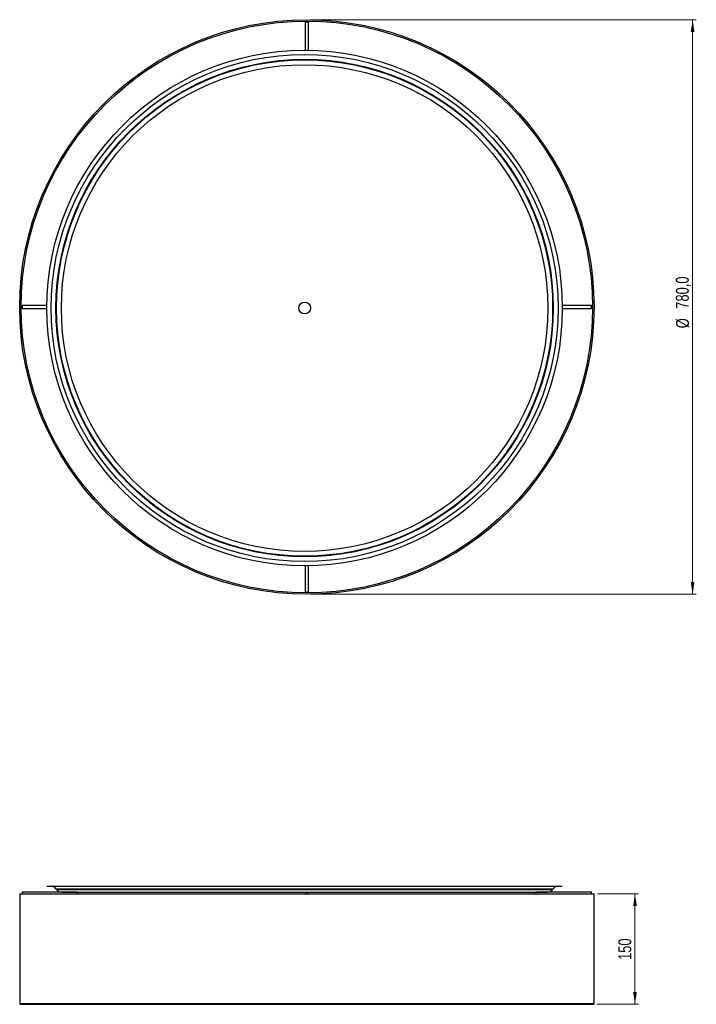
# Model space of a CAD drawing. Header units: millimetres. Extents: x 623 to 807, y 330 to 597.
import ezdxf

# ---------------------------------------------------------------- set-up
doc = ezdxf.new("R2010")
doc.units = ezdxf.units.MM
doc.styles.add('SLDTEXTSTYLE0', font='TXT', dxfattribs={"width": 0.75})
doc.dimstyles.new('SLDDIMSTYLE0', dxfattribs={"dimtxt": 3.5, "dimasz": 3.302, "dimexe": 0, "dimexo": 0.0625, "dimgap": 0.875, "dimtad": 1, "dimdec": 0, "dimlfac": 5, "dimrnd": 1e-09, "dimzin": 12, "dimdsep": 46, "dimtxsty": 'SLDTEXTSTYLE0', "dimsah": 1, "dimcen": 0.09, "dimadec": 0, "dimazin": 3, "dimtfac": 1, "dimtdec": 0, "dimtofl": 0, "dimtmove": 0, "dimatfit": 3, "dimfxl": 0, "dimfrac": 2, "dimtolj": 1, "dimtzin": 12, "dimarcsym": 0})
doc.dimstyles.new('SLDDIMSTYLE1', dxfattribs={"dimtxt": 3.5, "dimasz": 3.302, "dimexe": 0, "dimexo": 0.0625, "dimgap": 0.875, "dimtad": 1, "dimdec": 1, "dimlfac": 5, "dimrnd": 1e-09, "dimzin": 12, "dimdsep": 46, "dimtxsty": 'SLDTEXTSTYLE0', "dimsah": 1, "dimcen": 0.09, "dimadec": 0, "dimazin": 3, "dimtfac": 1, "dimtdec": 1, "dimtofl": 0, "dimtmove": 0, "dimatfit": 3, "dimfxl": 0, "dimfrac": 2, "dimtolj": 1, "dimtzin": 12, "dimarcsym": 0})

# ---------------------------------------------------------------- blocks, each defined once
blk = doc.blocks.new('_D')
at = {"color": 7, "linetype": 'Continuous', "lineweight": 0}
for p, q in [((779.88, 359.74), (791, 359.74)), ((790, 359.74), (790, 329.74)), ((779.68, 329.74), (791, 329.74))]:
    blk.add_line(p, q, dxfattribs=at)
at = {"color": 7, "linetype": 'Continuous', "lineweight": 18}
for points in [[(790, 359.74), (789.5, 356.44), (790.51, 356.44)], [(790, 329.74), (790.51, 333.04), (789.5, 333.04)]]:
    blk.add_solid(points, dxfattribs=at)
at = {"color": 7, "linetype": 'Continuous', "lineweight": 18, "insert": (785.49, 341.77), "char_height": 3.5, "attachment_point": 1, "rotation": 90, "style": 'SLDTEXTSTYLE0'}
blk.add_mtext('150', dxfattribs=at)
blk = doc.blocks.new('_D_1')
at = {"color": 7, "linetype": 'Continuous', "lineweight": 0}
for p, q in [((701.88, 597.05), (806.66, 597.05)), ((805.66, 597.05), (805.66, 441.05)), ((701.88, 441.05), (806.66, 441.05))]:
    blk.add_line(p, q, dxfattribs=at)
at = {"color": 7, "linetype": 'Continuous', "lineweight": 18}
for points in [[(805.66, 597.05), (805.15, 593.75), (806.17, 593.75)], [(805.66, 441.05), (806.17, 444.36), (805.15, 444.36)]]:
    blk.add_solid(points, dxfattribs=at)
at = {"color": 7, "linetype": 'Continuous', "lineweight": 18, "char_height": 3.5, "attachment_point": 1, "rotation": 90, "style": 'SLDTEXTSTYLE0'}
for s, insert in [('780,0', (801.1, 518.56)), ('%%c', (801.15, 513.28))]:
    blk.add_mtext(s, dxfattribs=dict(at, insert=insert))

msp = doc.modelspace()

# ---------------------------------------------------------------- linework, layer by layer
at = {"color": 7, "linetype": 'Continuous', "lineweight": 25}
for p, q in [((700.449, 596.357), (700.449, 588.766)), ((701.309, 596.357), (700.449, 596.357)), ((701.309, 588.758), (701.309, 596.357)), ((630.268, 519.483), (623.576, 519.483)), ((623.576, 519.483), (623.576, 518.623)), ((623.576, 518.623), (630.265, 518.623)), ((778.183, 519.483), (770.261, 519.483)), ((770.264, 518.623), (778.183, 518.623)), ((778.183, 518.623), (778.183, 519.483)), ((700.449, 448.766), (700.449, 441.75)), ((701.309, 441.75), (701.309, 448.774)), ((700.449, 441.75), (701.309, 441.75)), ((630.265, 361.807), (662.038, 361.807)), ((632.739, 361.113), (632.885, 360.901)), ((662.038, 361.807), (770.265, 361.807)), ((767.644, 360.901), (767.79, 361.113)), ((622.879, 359.743), (622.879, 329.943)), ((622.879, 359.743), (778.879, 359.743)), ((638.576, 360.173), (623.576, 360.173)), ((623.576, 360.173), (623.576, 359.743)), ((634.204, 360.207), (664.189, 360.207)), ((638.576, 360.173), (638.576, 359.743)), ((664.189, 360.207), (766.325, 360.207)), ((778.183, 360.173), (763.183, 360.173)), ((763.183, 359.743), (763.183, 360.173)), ((778.183, 359.743), (778.183, 360.173)), ((778.879, 329.943), (778.879, 359.743)), ((623.079, 329.743), (700.879, 329.743)), ((700.879, 329.743), (778.679, 329.743))]:
    msp.add_line(p, q, dxfattribs=at)
at = {"color": 8, "linetype": 'Continuous', "lineweight": 25}
for p, q in [((632.739, 361.113), (663.389, 361.113)), ((632.885, 360.901), (663.469, 360.901)), ((663.389, 361.113), (767.79, 361.113)), ((663.469, 360.901), (767.644, 360.901)), ((622.879, 329.943), (700.879, 329.943)), ((700.879, 329.943), (778.879, 329.943))]:
    msp.add_line(p, q, dxfattribs=at)
at = {"color": 7, "linetype": 'Continuous', "lineweight": 25}
for centre, radius in [((700.879, 519.053), 78), ((700.879, 519.053), 77.6), ((700.265, 518.766), 70), ((700.265, 518.766), 68.844), ((700.265, 518.766), 67.525), ((700.265, 518.766), 67.379), ((700.265, 518.766), 66.061), ((700.265, 518.766), 1.6)]:
    msp.add_circle(centre, radius, dxfattribs=at)
for centre, radius, start, end in [((631.421, 360.207), 1.6, 34.49459, 90), ((634.204, 361.807), 1.6, 214.49459, 270), ((766.325, 361.807), 1.6, 270, 325.50541), ((769.108, 360.207), 1.6, 90, 145.50541), ((700.879, 359.743), 0.43, 0, 180), ((623.079, 329.943), 0.2, 180, 270), ((778.679, 329.943), 0.2, 270, 0)]:
    msp.add_arc(centre, radius, start, end, dxfattribs=at)

# ---------------------------------------------------------------- dimensions: what is measured, and where the dimension line sits
at = {"color": 7, "linetype": 'Continuous', "lineweight": 18}
dim = msp.add_linear_dim(base=(805.662, 441.053), p1=(700.879, 597.053), p2=(700.879, 441.053), angle=90, text='%%c<>', dimstyle='SLDDIMSTYLE1', dxfattribs=at)
dim.commit()
dim.dimension.update_dxf_attribs({"geometry": '_D_1', "text_midpoint": (805.662, 521.739), "dimtype": 160})
dim = msp.add_linear_dim(base=(790.005, 329.743), p1=(778.879, 359.743), p2=(778.679, 329.743), angle=90, dimstyle='SLDDIMSTYLE0', dxfattribs=at)
dim.commit()
dim.dimension.update_dxf_attribs({"geometry": '_D', "text_midpoint": (790.005, 345.649), "dimtype": 160})

doc.saveas('drawing.dxf')
